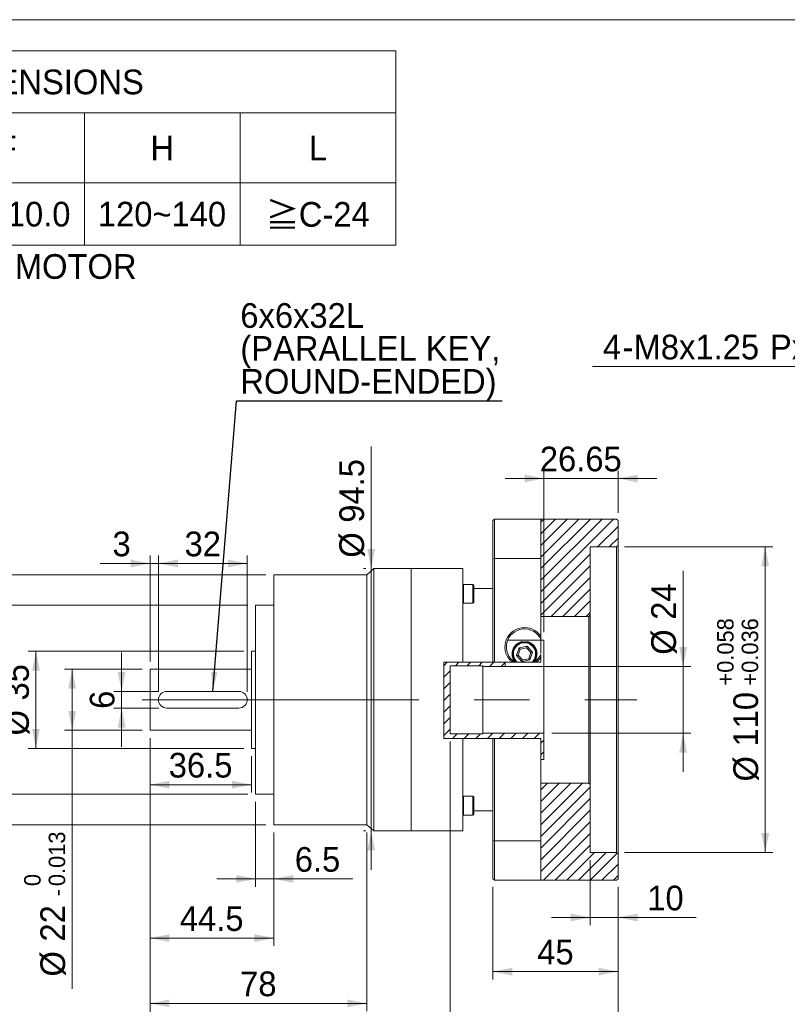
# Model space of a CAD drawing. Header units: millimetres. Extents: x 28 to 804, y 28 to 560.
# Tile 3 of 4: x 288 to 564, y 206 to 560. Entities that reach past the tile are written whole.
import ezdxf

# ---------------------------------------------------------------- set-up
doc = ezdxf.new("R2010")
doc.units = ezdxf.units.MM
doc.header["$LTSCALE"] = 2.8
doc.linetypes.add('CENTERX2', pattern=[20.32, 12.7, -2.54, 2.54, -2.54])
doc.styles.add('SLDTEXTSTYLE0', font='ARIAL.TTF', dxfattribs={"width": 0.948})
doc.styles.add('SLDTEXTSTYLE4', font='ARIAL.TTF', dxfattribs={"width": 0.948, "bigfont": 'bigfont'})
doc.styles.add('SLDTEXTSTYLE5', font='MINGLIU.TTC', dxfattribs={"bigfont": 'bigfont'})
doc.styles.get("Standard").update_dxf_attribs({"font": 'ARIAL.TTF'})
doc.dimstyles.new('SLDDIMSTYLE0', dxfattribs={"dimtxt": 8.629551, "dimasz": 7, "dimexe": 0, "dimexo": 0.0625, "dimgap": 2.157388, "dimtad": 1, "dimdec": 4, "dimrnd": 1e-09, "dimzin": 12, "dimdsep": 46, "dimtxsty": 'SLDTEXTSTYLE0', "dimsah": 1, "dimcen": 0.09, "dimadec": 0, "dimazin": 0, "dimtfac": 1, "dimtdec": 4, "dimtofl": 0, "dimtmove": 0, "dimatfit": 3, "dimfxl": 0, "dimtolj": 1, "dimtzin": 12, "dimarcsym": 0})
doc.dimstyles.new('SLDDIMSTYLE1', dxfattribs={"dimtxt": 8.629551, "dimasz": 7, "dimexe": 0, "dimexo": 0.0625, "dimgap": 2.157388, "dimtad": 1, "dimdec": 4, "dimrnd": 1e-09, "dimzin": 12, "dimdsep": 46, "dimtxsty": 'SLDTEXTSTYLE0', "dimsah": 1, "dimcen": 0.09, "dimadec": 0, "dimazin": 0, "dimtfac": 1, "dimtdec": 4, "dimtofl": 0, "dimtmove": 0, "dimatfit": 3, "dimfxl": 0, "dimtolj": 1, "dimtzin": 12, "dimarcsym": 0})
doc.dimstyles.new('SLDDIMSTYLE2', dxfattribs={"dimtxt": 8.629551, "dimasz": 7, "dimexe": 0, "dimexo": 0.0625, "dimgap": 2.157388, "dimtad": 1, "dimdec": 4, "dimrnd": 1e-09, "dimzin": 12, "dimdsep": 46, "dimtxsty": 'SLDTEXTSTYLE0', "dimsah": 1, "dimcen": 0.09, "dimadec": 0, "dimazin": 0, "dimtol": 1, "dimtp": 0.058, "dimtm": -0.036, "dimtfac": 1, "dimtdec": 3, "dimtofl": 0, "dimtmove": 0, "dimatfit": 3, "dimfxl": 0, "dimtolj": 1, "dimarcsym": 0})
doc.dimstyles.new('SLDDIMSTYLE3', dxfattribs={"dimtxt": 8.629551, "dimasz": 7, "dimexe": 0, "dimexo": 0.0625, "dimgap": 2.157388, "dimtad": 1, "dimdec": 4, "dimrnd": 1e-09, "dimzin": 12, "dimdsep": 46, "dimtxsty": 'SLDTEXTSTYLE0', "dimsah": 1, "dimcen": 0.09, "dimadec": 0, "dimazin": 0, "dimtol": 1, "dimtm": 0.013, "dimtfac": 1, "dimtdec": 3, "dimtofl": 0, "dimtmove": 0, "dimatfit": 3, "dimfxl": 0, "dimtolj": 1, "dimarcsym": 0})
doc.dimstyles.new('SLDDIMSTYLE4', dxfattribs={"dimtxt": 8.629551, "dimasz": 7, "dimexe": 0, "dimexo": 0.0625, "dimgap": 2.157388, "dimtad": 1, "dimdec": 4, "dimrnd": 1e-09, "dimzin": 12, "dimdsep": 46, "dimtxsty": 'SLDTEXTSTYLE0', "dimsah": 1, "dimcen": 0.09, "dimadec": 0, "dimazin": 0, "dimtol": 1, "dimtp": -0.01, "dimtm": 0.029, "dimtfac": 1, "dimtdec": 3, "dimtofl": 0, "dimtmove": 0, "dimatfit": 3, "dimfxl": 0, "dimtolj": 1, "dimtzin": 0, "dimarcsym": 0})
doc.dimstyles.new('SLDDIMSTYLE5', dxfattribs={"dimtxt": 0, "dimasz": 7, "dimexe": 0, "dimexo": 0.0625, "dimgap": 0, "dimtad": 0, "dimtih": 1, "dimtoh": 1, "dimdec": 0, "dimrnd": 1e-09, "dimzin": 0, "dimdsep": 46, "dimtxsty": 'Standard', "dimsah": 1, "dimcen": 0.09, "dimadec": 0, "dimazin": 0, "dimtfac": 7, "dimtdec": 0, "dimtofl": 0, "dimtmove": 0, "dimatfit": 3, "dimfxl": 0, "dimtolj": 1, "dimtzin": 0, "dimarcsym": 0})
doc.dimstyles.new('SLDDIMSTYLE7', dxfattribs={"dimtxt": 8.629551, "dimasz": 7, "dimexe": 0, "dimexo": 0.0625, "dimgap": 2.157388, "dimtad": 0, "dimtih": 1, "dimtoh": 1, "dimdec": 0, "dimrnd": 1e-09, "dimzin": 12, "dimdsep": 46, "dimtxsty": 'SLDTEXTSTYLE0', "dimsah": 1, "dimcen": 0.09, "dimadec": 0, "dimazin": 0, "dimtfac": 1, "dimtdec": 4, "dimtofl": 0, "dimtmove": 0, "dimatfit": 3, "dimfxl": 0, "dimtolj": 1, "dimtzin": 12, "dimarcsym": 0})

# ---------------------------------------------------------------- blocks, each defined once
blk = doc.blocks.new('SW_NOTE_1')
at = {"color": 0, "linetype": 'Continuous', "lineweight": 0, "char_height": 8.89, "attachment_point": 1}
for s, insert, style in [('\\M+181A6BUSHING WILL BE SUPPLIED WHEN THE MOTOR', (0, 11.46), 'SLDTEXTSTYLE4'), ('    SHAFT DIAMETER IS SMALLER THAN 24', (0, -0.39), 'SLDTEXTSTYLE0')]:
    blk.add_mtext(s, dxfattribs=dict(at, insert=insert, style=style))
blk = doc.blocks.new('SW_TABLEANNOTATION_0')
at = {"color": 0, "linetype": 'Continuous', "lineweight": 0}
for p, q in [((0, 0), (0, -70)), ((380.8, 0), (0, 0)), ((380.8, -70), (380.8, 0)), ((0, -22.4), (380.8, -22.4)), ((56, -22.4), (56, -70)), ((95.2, -22.4), (95.2, -70)), ((134.4, -22.4), (134.4, -70)), ((173.6, -22.4), (173.6, -70)), ((212.8, -22.4), (212.8, -70)), ((268.8, -22.4), (268.8, -70)), ((324.8, -22.4), (324.8, -70)), ((0, -47.6), (380.8, -47.6)), ((0, -70), (380.8, -70))]:
    blk.add_line(p, q, dxfattribs=at)
at = {"color": 0, "linetype": 'Continuous', "lineweight": 0, "char_height": 8.89, "attachment_point": 1}
for s, insert, style in [('COMPATIBLE MOTOR DIMENSIONS', (89.32, -6.77), 'SLDTEXTSTYLE0'), ('A', (24.05, -30.57), 'SLDTEXTSTYLE0'), ('B', (71.65, -30.57), 'SLDTEXTSTYLE0'), ('C', (110.52, -30.57), 'SLDTEXTSTYLE0'), ('D', (149.72, -30.57), 'SLDTEXTSTYLE0'), ('E', (189.25, -30.57), 'SLDTEXTSTYLE0'), ('F', (237.18, -30.57), 'SLDTEXTSTYLE0'), ('H', (292.52, -30.57), 'SLDTEXTSTYLE0'), ('L', (349.51, -30.57), 'SLDTEXTSTYLE0'), ('\\M+1818524', (15.49, -54.37), 'SLDTEXTSTYLE4'), ('110', (65.72, -54.37), 'SLDTEXTSTYLE0'), ('\\M+1818559.4', (97.35, -54.37), 'SLDTEXTSTYLE4'), ('\\M+181859', (144.78, -54.37), 'SLDTEXTSTYLE4'), ('145', (183.32, -54.37), 'SLDTEXTSTYLE0'), ('8.1~10.0', (217.59, -54.37), 'SLDTEXTSTYLE0'), ('120~140', (273.59, -54.37), 'SLDTEXTSTYLE0'), ('\\M+18186', (334.03, -54.65), 'SLDTEXTSTYLE5'), ('C-24', (345.89, -54.45), 'SLDTEXTSTYLE0')]:
    blk.add_mtext(s, dxfattribs=dict(at, insert=insert, style=style))
blk = doc.blocks.new('*D10')
at = {"color": 7, "linetype": 'Continuous', "lineweight": 0}
for p, q in [((458.33, 247.91), (458.33, 214.54)), ((503.33, 247.91), (503.33, 214.54)), ((458.33, 217.34), (503.33, 217.34))]:
    blk.add_line(p, q, dxfattribs=at)
for points in [[(458.33, 217.34), (465.33, 215.94), (465.33, 218.74)], [(503.33, 217.34), (496.33, 218.74), (496.33, 215.94)]]:
    blk.add_solid(points, dxfattribs=at)
at = {"color": 7, "linetype": 'Continuous', "lineweight": 0, "insert": (474.25, 228.8), "char_height": 8.89, "attachment_point": 1, "style": 'SLDTEXTSTYLE0'}
blk.add_mtext('45', dxfattribs=at)
blk = doc.blocks.new('*D11')
at = {"color": 7, "linetype": 'Continuous', "lineweight": 0}
for p, q in [((476.68, 339.5), (476.68, 397.66)), ((503.33, 382.51), (503.33, 397.66)), ((476.68, 394.86), (462.68, 394.86)), ((503.33, 394.86), (476.68, 394.86)), ((503.33, 394.86), (517.33, 394.86))]:
    blk.add_line(p, q, dxfattribs=at)
for points in [[(476.68, 394.86), (469.68, 396.26), (469.68, 393.46)], [(503.33, 394.86), (510.33, 393.46), (510.33, 396.26)]]:
    blk.add_solid(points, dxfattribs=at)
at = {"color": 7, "linetype": 'Continuous', "lineweight": 0, "insert": (475.19, 406.32), "char_height": 8.89, "attachment_point": 1, "style": 'SLDTEXTSTYLE0'}
blk.add_mtext('26.65', dxfattribs=at)
blk = doc.blocks.new('*D12')
at = {"color": 7, "linetype": 'Continuous', "lineweight": 0}
for p, q in [((505.63, 370.21), (559.07, 370.21)), ((556.27, 370.21), (556.27, 260.21)), ((505.63, 260.21), (559.07, 260.21))]:
    blk.add_line(p, q, dxfattribs=at)
for points in [[(556.27, 370.21), (554.87, 363.21), (557.67, 363.21)], [(556.27, 260.21), (557.67, 267.21), (554.87, 267.21)]]:
    blk.add_solid(points, dxfattribs=at)
at = {"color": 7, "linetype": 'Continuous', "lineweight": 0, "attachment_point": 1, "rotation": 90, "style": 'SLDTEXTSTYLE0'}
for s, insert, char_height in [('0.058', (538.98, 324.91), 5.927), ('0.036', (547.81, 324.91), 5.927), ('+', (538.98, 320.3), 5.93), ('+', (547.81, 320.3), 5.93), ('110', (544.81, 298.36), 8.89), ('%%c', (544.81, 285.77), 8.89)]:
    blk.add_mtext(s, dxfattribs=dict(at, insert=insert, char_height=char_height))
blk = doc.blocks.new('*D13')
at = {"color": 7, "linetype": 'Continuous', "lineweight": 0}
for p, q in [((526.73, 327.21), (526.73, 361.59)), ((465.48, 327.21), (529.53, 327.21)), ((526.73, 327.21), (526.73, 303.21)), ((479.48, 303.21), (529.53, 303.21)), ((526.73, 303.21), (526.73, 289.21))]:
    blk.add_line(p, q, dxfattribs=at)
for points in [[(526.73, 327.21), (528.13, 334.21), (525.33, 334.21)], [(526.73, 303.21), (525.33, 296.21), (528.13, 296.21)]]:
    blk.add_solid(points, dxfattribs=at)
at = {"color": 7, "linetype": 'Continuous', "lineweight": 0, "char_height": 8.89, "attachment_point": 1, "rotation": 90, "style": 'SLDTEXTSTYLE0'}
for s, insert in [('24', (515.27, 343.99)), ('%%c', (515.27, 331.4))]:
    blk.add_mtext(s, dxfattribs=dict(at, insert=insert))
blk = doc.blocks.new('*D14')
at = {"color": 7, "linetype": 'Continuous', "lineweight": 0}
for p, q in [((442.93, 300.16), (442.93, 186.06)), ((503.33, 247.91), (503.33, 186.06)), ((503.33, 188.86), (442.93, 188.86))]:
    blk.add_line(p, q, dxfattribs=at)
for points in [[(442.93, 188.86), (449.93, 187.46), (449.93, 190.26)], [(503.33, 188.86), (496.33, 190.26), (496.33, 187.46)]]:
    blk.add_solid(points, dxfattribs=at)
at = {"color": 7, "linetype": 'Continuous', "lineweight": 0, "insert": (461.61, 200.32), "char_height": 8.89, "attachment_point": 1, "style": 'SLDTEXTSTYLE0'}
blk.add_mtext('60.4', dxfattribs=at)
blk = doc.blocks.new('*D15')
at = {"color": 7, "linetype": 'Continuous', "lineweight": 0}
for p, q in [((493.33, 257.41), (493.33, 234.03)), ((503.33, 247.91), (503.33, 234.03)), ((493.33, 236.83), (479.33, 236.83)), ((503.33, 236.83), (493.33, 236.83)), ((503.33, 236.83), (531.46, 236.83))]:
    blk.add_line(p, q, dxfattribs=at)
for points in [[(493.33, 236.83), (486.33, 238.23), (486.33, 235.43)], [(503.33, 236.83), (510.33, 235.43), (510.33, 238.23)]]:
    blk.add_solid(points, dxfattribs=at)
at = {"color": 7, "linetype": 'Continuous', "lineweight": 0, "insert": (513.85, 248.29), "char_height": 8.89, "attachment_point": 1, "style": 'SLDTEXTSTYLE0'}
blk.add_mtext('10', dxfattribs=at)
blk = doc.blocks.new('*D16')
at = {"color": 7, "linetype": 'Continuous', "lineweight": 0}
for p, q in [((334.93, 301.41), (334.93, 169.01)), ((503.33, 247.91), (503.33, 169.01)), ((334.93, 171.81), (503.33, 171.81))]:
    blk.add_line(p, q, dxfattribs=at)
for points in [[(334.93, 171.81), (341.93, 170.41), (341.93, 173.21)], [(503.33, 171.81), (496.33, 173.21), (496.33, 170.41)]]:
    blk.add_solid(points, dxfattribs=at)
at = {"color": 7, "linetype": 'Continuous', "lineweight": 0, "insert": (404.31, 183.27), "char_height": 8.89, "attachment_point": 1, "style": 'SLDTEXTSTYLE0'}
blk.add_mtext('168.4', dxfattribs=at)
blk = doc.blocks.new('*D17')
at = {"color": 7, "linetype": 'Continuous', "lineweight": 0}
for p, q in [((334.93, 301.41), (334.93, 203.12)), ((412.93, 267.41), (412.93, 203.12)), ((334.93, 205.92), (412.93, 205.92))]:
    blk.add_line(p, q, dxfattribs=at)
for points in [[(334.93, 205.92), (341.93, 204.52), (341.93, 207.32)], [(412.93, 205.92), (405.93, 207.32), (405.93, 204.52)]]:
    blk.add_solid(points, dxfattribs=at)
at = {"color": 7, "linetype": 'Continuous', "lineweight": 0, "insert": (367.35, 217.38), "char_height": 8.89, "attachment_point": 1, "style": 'SLDTEXTSTYLE0'}
blk.add_mtext('78', dxfattribs=at)
blk = doc.blocks.new('*D18')
at = {"color": 7, "linetype": 'Continuous', "lineweight": 0}
for p, q in [((334.93, 301.41), (334.93, 226.62)), ((379.43, 267.41), (379.43, 226.62)), ((334.93, 229.42), (379.43, 229.42))]:
    blk.add_line(p, q, dxfattribs=at)
for points in [[(334.93, 229.42), (341.93, 228.02), (341.93, 230.82)], [(379.43, 229.42), (372.43, 230.82), (372.43, 228.02)]]:
    blk.add_solid(points, dxfattribs=at)
at = {"color": 7, "linetype": 'Continuous', "lineweight": 0, "insert": (345.66, 240.88), "char_height": 8.89, "attachment_point": 1, "style": 'SLDTEXTSTYLE0'}
blk.add_mtext('44.5', dxfattribs=at)
blk = doc.blocks.new('*D19')
at = {"color": 7, "linetype": 'Continuous', "lineweight": 0}
for p, q in [((372.93, 278.41), (372.93, 247.92)), ((379.43, 267.41), (379.43, 247.92)), ((372.93, 250.72), (358.93, 250.72)), ((372.93, 250.72), (379.43, 250.72)), ((379.43, 250.72), (407.92, 250.72))]:
    blk.add_line(p, q, dxfattribs=at)
for points in [[(372.93, 250.72), (365.93, 252.12), (365.93, 249.32)], [(379.43, 250.72), (386.43, 249.32), (386.43, 252.12)]]:
    blk.add_solid(points, dxfattribs=at)
at = {"color": 7, "linetype": 'Continuous', "lineweight": 0, "insert": (387.01, 262.18), "char_height": 8.89, "attachment_point": 1, "style": 'SLDTEXTSTYLE0'}
blk.add_mtext('6.5', dxfattribs=at)
blk = doc.blocks.new('*D20')
at = {"color": 7, "linetype": 'Continuous', "lineweight": 0}
for p, q in [((334.93, 301.41), (334.93, 281.83)), ((371.43, 294.91), (371.43, 281.83)), ((334.93, 284.63), (371.43, 284.63))]:
    blk.add_line(p, q, dxfattribs=at)
for points in [[(334.93, 284.63), (341.93, 283.23), (341.93, 286.03)], [(371.43, 284.63), (364.43, 286.03), (364.43, 283.23)]]:
    blk.add_solid(points, dxfattribs=at)
at = {"color": 7, "linetype": 'Continuous', "lineweight": 0, "insert": (341.66, 296.09), "char_height": 8.89, "attachment_point": 1, "style": 'SLDTEXTSTYLE0'}
blk.add_mtext('36.5', dxfattribs=at)
blk = doc.blocks.new('*D21')
at = {"color": 7, "linetype": 'Continuous', "lineweight": 0}
for p, q in [((324.7, 318.21), (324.7, 332.21)), ((338.13, 318.21), (321.9, 318.21)), ((324.7, 318.21), (324.7, 312.21)), ((338.13, 312.21), (321.9, 312.21)), ((324.7, 312.21), (324.7, 298.21))]:
    blk.add_line(p, q, dxfattribs=at)
for points in [[(324.7, 318.21), (326.1, 325.21), (323.3, 325.21)], [(324.7, 312.21), (323.3, 305.21), (326.1, 305.21)]]:
    blk.add_solid(points, dxfattribs=at)
at = {"color": 7, "linetype": 'Continuous', "lineweight": 0, "insert": (313.24, 311.92), "char_height": 8.89, "attachment_point": 1, "rotation": 90, "style": 'SLDTEXTSTYLE0'}
blk.add_mtext('6', dxfattribs=at)
blk = doc.blocks.new('*D22')
at = {"color": 7, "linetype": 'Continuous', "lineweight": 0}
for p, q in [((334.93, 329.01), (334.93, 367.08)), ((337.93, 318.01), (337.93, 367.08)), ((334.93, 364.28), (316.96, 364.28)), ((334.93, 364.28), (337.93, 364.28)), ((337.93, 364.28), (351.93, 364.28))]:
    blk.add_line(p, q, dxfattribs=at)
for points in [[(334.93, 364.28), (327.93, 365.68), (327.93, 362.88)], [(337.93, 364.28), (344.93, 362.88), (344.93, 365.68)]]:
    blk.add_solid(points, dxfattribs=at)
at = {"color": 7, "linetype": 'Continuous', "lineweight": 0, "insert": (321.41, 375.74), "char_height": 8.89, "attachment_point": 1, "style": 'SLDTEXTSTYLE0'}
blk.add_mtext('3', dxfattribs=at)
blk = doc.blocks.new('*D23')
at = {"color": 7, "linetype": 'Continuous', "lineweight": 0}
for p, q in [((337.93, 318.01), (337.93, 367.08)), ((369.93, 318.01), (369.93, 367.08)), ((337.93, 364.28), (369.93, 364.28))]:
    blk.add_line(p, q, dxfattribs=at)
for points in [[(337.93, 364.28), (344.93, 362.88), (344.93, 365.68)], [(369.93, 364.28), (362.93, 365.68), (362.93, 362.88)]]:
    blk.add_solid(points, dxfattribs=at)
at = {"color": 7, "linetype": 'Continuous', "lineweight": 0, "insert": (347.35, 375.74), "char_height": 8.89, "attachment_point": 1, "style": 'SLDTEXTSTYLE0'}
blk.add_mtext('32', dxfattribs=at)
blk = doc.blocks.new('*D24')
at = {"color": 7, "linetype": 'Continuous', "lineweight": 0}
for p, q in [((368.63, 332.71), (291.09, 332.71)), ((293.89, 332.71), (293.89, 297.71)), ((368.63, 297.71), (291.09, 297.71))]:
    blk.add_line(p, q, dxfattribs=at)
for points in [[(293.89, 332.71), (292.49, 325.71), (295.29, 325.71)], [(293.89, 297.71), (295.29, 304.71), (292.49, 304.71)]]:
    blk.add_solid(points, dxfattribs=at)
at = {"color": 7, "linetype": 'Continuous', "lineweight": 0, "char_height": 8.89, "attachment_point": 1, "rotation": 90, "style": 'SLDTEXTSTYLE0'}
for s, insert in [('35', (282.43, 314.93)), ('%%c', (282.43, 302.34))]:
    blk.add_mtext(s, dxfattribs=dict(at, insert=insert))
blk = doc.blocks.new('*D25')
at = {"color": 7, "linetype": 'Continuous', "lineweight": 0}
for p, q in [((332.13, 326.21), (304.13, 326.21)), ((306.93, 326.21), (306.93, 304.21)), ((332.13, 304.21), (304.13, 304.21)), ((306.93, 304.21), (306.93, 211.12))]:
    blk.add_line(p, q, dxfattribs=at)
for points in [[(306.93, 326.21), (305.53, 319.21), (308.33, 319.21)], [(306.93, 304.21), (308.33, 311.21), (305.53, 311.21)]]:
    blk.add_solid(points, dxfattribs=at)
at = {"color": 7, "linetype": 'Continuous', "lineweight": 0, "attachment_point": 1, "rotation": 90, "style": 'SLDTEXTSTYLE0'}
for s, insert, char_height in [('0.013', (298.46, 248.12), 5.927), ('0', (289.63, 248.12), 5.93), ('-', (298.46, 244.5), 5.93), ('22', (295.47, 228.16), 8.89), ('%%c', (295.47, 215.57), 8.89)]:
    blk.add_mtext(s, dxfattribs=dict(at, insert=insert, char_height=char_height))
blk = doc.blocks.new('*D26')
at = {"color": 7, "linetype": 'Continuous', "lineweight": 0}
for p, q in [((370.13, 349.21), (270.53, 349.21)), ((273.33, 349.21), (273.33, 281.21)), ((370.13, 281.21), (270.53, 281.21))]:
    blk.add_line(p, q, dxfattribs=at)
for points in [[(273.33, 349.21), (271.93, 342.21), (274.73, 342.21)], [(273.33, 281.21), (274.73, 288.21), (271.93, 288.21)]]:
    blk.add_solid(points, dxfattribs=at)
at = {"color": 7, "linetype": 'Continuous', "lineweight": 0, "attachment_point": 1, "rotation": 90, "style": 'SLDTEXTSTYLE0'}
for s, insert, char_height in [('0.010', (256.03, 321.61), 5.927), ('0.029', (264.86, 321.61), 5.927), ('-', (256.03, 317.99), 5.93), ('-', (264.86, 317.99), 5.93), ('68', (261.87, 301.65), 8.89), ('%%c', (261.87, 289.06), 8.89)]:
    blk.add_mtext(s, dxfattribs=dict(at, insert=insert, char_height=char_height))
blk = doc.blocks.new('*D27')
at = {"color": 7, "linetype": 'Continuous', "lineweight": 0}
for p, q in [((376.63, 360.21), (241.17, 360.21)), ((243.97, 360.21), (243.97, 270.21)), ((376.63, 270.21), (241.17, 270.21))]:
    blk.add_line(p, q, dxfattribs=at)
for points in [[(243.97, 360.21), (242.57, 353.21), (245.37, 353.21)], [(243.97, 270.21), (245.37, 277.21), (242.57, 277.21)]]:
    blk.add_solid(points, dxfattribs=at)
at = {"color": 7, "linetype": 'Continuous', "lineweight": 0, "char_height": 8.89, "attachment_point": 1, "rotation": 90, "style": 'SLDTEXTSTYLE0'}
for s, insert in [('90', (232.51, 314.93)), ('%%c', (232.51, 302.34))]:
    blk.add_mtext(s, dxfattribs=dict(at, insert=insert))
blk = doc.blocks.new('*D28')
at = {"color": 7, "linetype": 'Continuous', "lineweight": 0}
for p, q in [((414.5, 362.46), (414.5, 406.42)), ((412.63, 362.46), (411.7, 362.46)), ((414.5, 267.96), (414.5, 362.46)), ((412.63, 267.96), (411.7, 267.96)), ((414.5, 267.96), (414.5, 253.96))]:
    blk.add_line(p, q, dxfattribs=at)
for points in [[(414.5, 362.46), (415.9, 369.46), (413.1, 369.46)], [(414.5, 267.96), (413.1, 260.96), (415.9, 260.96)]]:
    blk.add_solid(points, dxfattribs=at)
at = {"color": 7, "linetype": 'Continuous', "lineweight": 0, "char_height": 8.89, "attachment_point": 1, "rotation": 90, "style": 'SLDTEXTSTYLE0'}
for s, insert in [('94.5', (403.04, 378.93)), ('%%c', (403.04, 366.34))]:
    blk.add_mtext(s, dxfattribs=dict(at, insert=insert))
blk = doc.blocks.new('SW_NOTE_2')
at = {"color": 0, "linetype": 'Continuous', "lineweight": 0, "char_height": 8.89, "attachment_point": 1, "style": 'SLDTEXTSTYLE0'}
for s, insert in [('6x6x32L', (-94.16, 35.17)), ('(PARALLEL KEY,', (-94.16, 23.31)), ('ROUND-ENDED)', (-94.16, 11.46))]:
    blk.add_mtext(s, dxfattribs=dict(at, insert=insert))
blk = doc.blocks.new('*D40')
at = {"color": 7, "linetype": 'Continuous', "lineweight": 0}
for p, q in [((636.2, 435.15), (494.17, 435.15)), ((653.72, 369.76), (636.2, 435.15))]:
    blk.add_line(p, q, dxfattribs=at)
blk.add_solid([(653.72, 369.76), (653.26, 376.89), (650.56, 376.16)], dxfattribs=at)
at = {"color": 7, "linetype": 'Continuous', "lineweight": 0, "char_height": 8.89, "attachment_point": 1, "style": 'SLDTEXTSTYLE0'}
for s, insert in [('4', (497.87, 446.61)), ('M8x1.25', (508.92, 446.61)), ('Px', (557.99, 446.61)), ('16', (571.81, 446.61)), ('(DEPTH)', (586.03, 446.61)), ('-', (504.98, 446.61))]:
    blk.add_mtext(s, dxfattribs=dict(at, insert=insert))

msp = doc.modelspace()

# ---------------------------------------------------------------- hatches: boundary and pattern name
at = {"linetype": 'Continuous', "lineweight": 0}
h = msp.add_hatch(dxfattribs=at)
h.set_pattern_fill('ANSI31', scale=0.93333, style=0)
h.paths.add_polyline_path([(475.54428, 345.214644), (492.827217, 345.214644), (493.327217, 345.714644), (493.327217, 370.214644), (502.827217, 370.214644), (503.327217, 370.714644), (503.327217, 379.714644), (502.827217, 380.214644), (475.54428, 380.214644)], flags=0)
h = msp.add_hatch(dxfattribs=at)
h.set_pattern_fill('ANSI31', scale=0.93333, style=0)
h.paths.add_polyline_path([(476.677217, 293.714644), (476.677217, 303.214644), (454.677217, 303.214644), (454.677217, 302.964644), (442.927217, 302.964644), (442.927217, 327.464644), (454.677217, 327.464644), (454.677217, 327.214644), (462.677217, 327.214644), (462.677217, 328.705748), (440.61921, 328.705748), (440.61921, 301.278749), (475.54428, 301.278749), (475.54428, 293.714644)], flags=0)
h = msp.add_hatch(dxfattribs=at)
h.set_pattern_fill('ANSI31', scale=0.93333, style=0)
h.paths.add_polyline_path([(492.827217, 285.214644), (475.54428, 285.214644), (475.54428, 250.214644), (502.827217, 250.214644), (503.327217, 250.714644), (503.327217, 259.714644), (502.827217, 260.214644), (493.327217, 260.214644), (493.327217, 284.714644)], flags=0)

# ---------------------------------------------------------------- linework, layer by layer
at = {"color": 7, "linetype": 'Continuous', "lineweight": 0}
msp.add_line((28, 560), (803.6, 560), dxfattribs=at)
at = {"color": 7, "linetype": 'Continuous', "lineweight": 15}
for p, q in [((458.82722, 380.214642), (458.327219, 379.714641)), ((458.327219, 365.84813), (458.327219, 379.714641)), ((458.82722, 380.214642), (458.82722, 366.020649)), ((458.82722, 380.214642), (475.544282, 380.214642)), ((475.544282, 366.020649), (475.544282, 380.214642)), ((475.544282, 380.214642), (502.82722, 380.214642)), ((503.327214, 379.714641), (502.82722, 380.214642)), ((503.327214, 379.714641), (503.327214, 370.714645)), ((493.327216, 370.214644), (502.82722, 370.214644)), ((493.327216, 345.714644), (493.327216, 370.214644)), ((502.82722, 370.214644), (503.327214, 370.714645)), ((502.82722, 260.214644), (502.82722, 370.214644)), ((503.327214, 370.714645), (503.327214, 259.714643)), ((458.82722, 366.020649), (458.327219, 365.84813)), ((458.327219, 328.705748), (458.327219, 365.84813)), ((458.82722, 366.020649), (475.544282, 366.020649)), ((458.82722, 366.020649), (458.82722, 328.705748)), ((475.544282, 366.020649), (475.544282, 337.954745)), ((415.427216, 362.464643), (412.927216, 360.214646)), ((428.927217, 362.464643), (415.427216, 362.464643)), ((415.427216, 315.214644), (415.427216, 362.464643)), ((447.427217, 362.464643), (428.927217, 362.464643)), ((428.927217, 267.964645), (428.927217, 362.464643)), ((428.927217, 315.214644), (428.927217, 362.464643)), ((447.427217, 328.705748), (447.427217, 362.464643)), ((412.927216, 360.214646), (379.427216, 360.214646)), ((379.427216, 315.214644), (379.427216, 360.214646)), ((412.927216, 315.214644), (412.927216, 360.214646)), ((447.727215, 356.719761), (447.427217, 356.419763)), ((451.127217, 356.719761), (447.727215, 356.719761)), ((447.727215, 356.719761), (447.727215, 352.253924)), ((451.427214, 356.419763), (451.127217, 356.719761)), ((451.127217, 352.253924), (451.127217, 356.719761)), ((451.427214, 356.419763), (451.427214, 352.347969)), ((458.327219, 355.214643), (451.427214, 355.214643)), ((447.727215, 352.253924), (447.727215, 349.919761)), ((451.127217, 349.919761), (451.127217, 352.253924)), ((451.427214, 352.347969), (451.427214, 350.219763)), ((379.427216, 349.214646), (372.927216, 349.214646)), ((372.927216, 315.214644), (372.927216, 349.214646)), ((447.427217, 350.219763), (447.727215, 349.919761)), ((447.727215, 349.919761), (451.127217, 349.919761)), ((451.127217, 349.919761), (451.427214, 350.219763)), ((475.544282, 345.214643), (492.827215, 345.214643)), ((492.827215, 345.214643), (493.327216, 345.714644)), ((492.827215, 285.214645), (492.827215, 345.214643)), ((493.327216, 345.714644), (493.327216, 284.714644)), ((475.544282, 337.954745), (475.544282, 336.905063)), ((475.544282, 336.701558), (463.621781, 336.701558)), ((466.847048, 331.145893), (467.769578, 333.881265)), ((468.151108, 333.447941), (467.413083, 331.259642)), ((467.769578, 333.881265), (470.599749, 334.450018)), ((468.151108, 333.447941), (467.769578, 333.881265)), ((470.415242, 333.902943), (468.151108, 333.447941)), ((468.301677, 335.999253), (469.313734, 335.999253)), ((470.040702, 335.999253), (471.052759, 335.999253)), ((470.599749, 334.450018), (470.415242, 333.902943)), ((471.941352, 332.169645), (470.415242, 333.902943)), ((470.599749, 334.450018), (472.507388, 332.283395)), ((475.544282, 336.701558), (476.677217, 336.701558)), ((475.544282, 331.794391), (475.544282, 336.701558)), ((476.677217, 327.191183), (476.677217, 336.701558)), ((372.927216, 332.714644), (371.427217, 332.714644)), ((371.427217, 315.214644), (371.427217, 332.714644)), ((467.413083, 331.259642), (466.847048, 331.145893)), ((468.754687, 328.97927), (466.847048, 331.145893)), ((467.413083, 331.259642), (468.939193, 329.526345)), ((468.939193, 329.526345), (471.203328, 329.981346)), ((471.203328, 329.981346), (471.941352, 332.169645)), ((471.584857, 329.548022), (471.203328, 329.981346)), ((472.507388, 332.283395), (471.584857, 329.548022)), ((472.507388, 332.283395), (471.941352, 332.169645)), ((475.544282, 331.524224), (475.544282, 330.474542)), ((475.544282, 330.474542), (475.544282, 328.705748)), ((371.427217, 326.214644), (334.927217, 326.214644)), ((334.927217, 315.214644), (334.927217, 326.214644)), ((440.619208, 328.705748), (447.427217, 328.705748)), ((440.619208, 301.278749), (440.619208, 328.705748)), ((442.927216, 327.464644), (454.677217, 327.464644)), ((442.927216, 302.964644), (442.927216, 327.464644)), ((458.327219, 328.705748), (447.427217, 328.705748)), ((454.677217, 327.464644), (454.677217, 327.214644)), ((454.677217, 327.214644), (462.677218, 327.214644)), ((454.677217, 327.214644), (454.677217, 303.214644)), ((458.82722, 328.705748), (458.327219, 328.705748)), ((465.308413, 328.705748), (458.82722, 328.705748)), ((462.677218, 327.214644), (462.677218, 328.705748)), ((462.677218, 327.191183), (462.677218, 327.214644)), ((462.677218, 327.191183), (476.677217, 327.191183)), ((466.177278, 328.705748), (465.308413, 328.705748)), ((466.301948, 328.705748), (466.331095, 328.705748)), ((467.04159, 328.705748), (466.605321, 328.705748)), ((467.04159, 328.705748), (472.312846, 328.705748)), ((471.584857, 329.548022), (468.754687, 328.97927)), ((468.939193, 329.526345), (468.754687, 328.97927)), ((472.749114, 328.705748), (472.312846, 328.705748)), ((475.544282, 328.705748), (473.94602, 328.705748)), ((476.677217, 327.191183), (476.677217, 303.214644)), ((340.927218, 318.214644), (366.927216, 318.214644)), ((334.927217, 304.214644), (334.927217, 315.214644)), ((366.927216, 312.214644), (340.927218, 312.214644)), ((371.427217, 297.714644), (371.427217, 315.214644)), ((372.927216, 281.214642), (372.927216, 315.214644)), ((379.427216, 270.214642), (379.427216, 315.214644)), ((412.927216, 270.214642), (412.927216, 315.214644)), ((415.427216, 267.964645), (415.427216, 315.214644)), ((428.927217, 267.964645), (428.927217, 315.214644)), ((334.927217, 304.214644), (371.427217, 304.214644)), ((447.427217, 301.278749), (440.619208, 301.278749)), ((454.677217, 302.964644), (442.927216, 302.964644)), ((447.427217, 267.964645), (447.427217, 301.278749)), ((447.427217, 301.278749), (458.327219, 301.278749)), ((454.677217, 303.214644), (454.677217, 302.964644)), ((476.677217, 303.214644), (454.677217, 303.214644)), ((458.327219, 264.581158), (458.327219, 301.278749)), ((458.327219, 301.278749), (458.82722, 301.278749)), ((458.82722, 301.278749), (458.82722, 264.408639)), ((458.82722, 301.278749), (475.544282, 301.278749)), ((475.544282, 301.278749), (475.544282, 264.408639)), ((476.677217, 303.214644), (476.677217, 293.714643)), ((371.427217, 297.714644), (372.927216, 297.714644)), ((476.677217, 293.714643), (475.544282, 293.714643)), ((492.827215, 285.214645), (475.544282, 285.214645)), ((493.327216, 284.714644), (492.827215, 285.214645)), ((493.327216, 260.214644), (493.327216, 284.714644)), ((372.927216, 281.214642), (379.427216, 281.214642)), ((447.727215, 280.509527), (447.427217, 280.209525)), ((451.127217, 280.509527), (447.727215, 280.509527)), ((447.727215, 280.509527), (447.727215, 273.709527)), ((451.427214, 280.209525), (451.127217, 280.509527)), ((451.127217, 273.709527), (451.127217, 280.509527)), ((451.427214, 280.209525), (451.427214, 274.009525)), ((447.427217, 274.009525), (447.727215, 273.709527)), ((447.727215, 273.709527), (451.127217, 273.709527)), ((451.127217, 273.709527), (451.427214, 274.009525)), ((451.427214, 275.214645), (458.327219, 275.214645)), ((379.427216, 270.214642), (412.927216, 270.214642)), ((412.927216, 270.214642), (415.427216, 267.964645)), ((415.427216, 267.964645), (428.927217, 267.964645)), ((428.927217, 267.964645), (447.427217, 267.964645)), ((458.327219, 264.581158), (458.82722, 264.408639)), ((458.327219, 250.714647), (458.327219, 264.581158)), ((458.82722, 264.408639), (458.82722, 250.214646)), ((458.82722, 264.408639), (475.544282, 264.408639)), ((475.544282, 250.214646), (475.544282, 264.408639)), ((502.82722, 260.214644), (493.327216, 260.214644)), ((503.327214, 259.714643), (502.82722, 260.214644)), ((503.327214, 259.714643), (503.327214, 250.714647)), ((458.327219, 250.714647), (458.82722, 250.214646)), ((458.82722, 250.214646), (475.544282, 250.214646)), ((502.82722, 250.214646), (475.544282, 250.214646)), ((502.82722, 250.214646), (503.327214, 250.714647))]:
    msp.add_line(p, q, dxfattribs=at)
at = {"color": 7, "linetype": 'CENTERX2', "lineweight": 0, "ltscale": 2.8}
msp.add_line((332.113366, 315.214644), (510.038316, 315.214644), dxfattribs=at)
at = {"color": 7, "linetype": 'Continuous', "lineweight": 15}
for centre, radius, start, end in [((469.627217, 334.214644), 7, 32.29646533, 231.90464918), ((469.627217, 334.214644), 6.5, 24.45073908, 237.94320611), ((469.677217, 331.714644), 4.3, 315.59359818, 224.40640182), ((469.677217, 331.714644), 4, 311.21661174, 228.78338826), ((469.627217, 334.214644), 6.5, 302.05679389, 335.54926092), ((469.627217, 334.214644), 7, 308.09535082, 327.70353467), ((340.927217, 315.214644), 3, 90, 270), ((366.927217, 315.214644), 3, 270, 90)]:
    msp.add_arc(centre, radius, start, end, dxfattribs=at)
for points, knots in [([(466.331095, 328.705748), (466.161592, 328.917494), (465.599249, 329.619978), (465.214287, 330.776329), (465.145205, 331.971646), (465.341093, 333.092935), (465.832186, 334.180252), (466.594476, 335.037384), (467.373496, 335.635155), (467.99265, 335.878031), (468.301677, 335.999253)], [0, 0, 0, 0, 0.0666772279, 0.2212079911, 0.3326722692, 0.4443298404, 0.6101011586, 0.776073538, 0.8882360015, 1, 1, 1, 1]), ([(471.052759, 335.999253), (471.373791, 335.872439), (472.017066, 335.618335), (472.825742, 334.980191), (473.614925, 334.049119), (474.169839, 332.661476), (474.23337, 331.043049), (473.749535, 329.613585), (473.193427, 328.918379), (473.02334, 328.705748)], [0, 0, 0, 0, 0.1164683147, 0.2333753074, 0.4106252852, 0.5875705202, 0.7810379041, 0.9330299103, 1, 1, 1, 1]), ([(473.94602, 328.705748), (473.937857, 328.705748), (473.653406, 328.705748), (473.361086, 328.705748), (473.077156, 328.705748)], [0, 0, 0, 0, 0.0286998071, 1, 1, 1, 1])]:
    msp.add_open_spline(points, degree=3, knots=knots, dxfattribs=at)

# ---------------------------------------------------------------- block references
at = {"color": 7, "linetype": 'Continuous', "lineweight": 0}
for name, p in [('SW_TABLEANNOTATION_0', (42.560878, 548.817053)), ('SW_NOTE_1', (40.6, 464.146667)), ('SW_NOTE_2', (461.574093, 422.795329))]:
    msp.add_blockref(name, p, dxfattribs=at)

# ---------------------------------------------------------------- dimensions: what is measured, and where the dimension line sits
dim = msp.add_diameter_dim_2p(p1=(654.754962, 365.900329), p2=(653.719707, 369.764038), text='<>-M8x1.25Px16(DEPTH)\\P', dimstyle='SLDDIMSTYLE7', override={"dimpost": '<>'}, dxfattribs=at)
dim.commit()
dim.dimension.update_dxf_attribs({"geometry": '*D40', "text_midpoint": (564.133958, 441.772634), "dimtype": 163})
for base, p1, p2, dimstyle, picture, middle in [((414.496416, 362.464644), (415.427217, 267.964644), (415.427217, 362.464644), 'SLDDIMSTYLE1', '*D28', (414.496416, 384.158015)), ((556.273161, 260.214644), (502.827217, 370.214644), (502.827217, 260.214644), 'SLDDIMSTYLE2', '*D12', (556.273161, 315.214644)), ((526.727426, 303.214644), (462.677217, 327.214644), (476.677217, 303.214644), 'SLDDIMSTYLE1', '*D13', (526.727426, 344.274179)), ((243.974393, 270.214644), (379.427217, 360.214644), (379.427217, 270.214644), 'SLDDIMSTYLE0', '*D27', (243.974393, 315.214644)), ((273.327217, 281.214644), (372.927217, 349.214644), (372.927217, 281.214644), 'SLDDIMSTYLE4', '*D26', (273.327217, 315.214644)), ((293.886575, 297.714644), (371.427217, 332.714644), (371.427217, 297.714644), 'SLDDIMSTYLE0', '*D24', (293.886575, 315.214644)), ((306.927217, 304.214644), (334.927217, 326.214644), (334.927217, 304.214644), 'SLDDIMSTYLE3', '*D25', (306.927217, 241.720312))]:
    dim = msp.add_linear_dim(base=base, p1=p1, p2=p2, angle=90, text='%%c<>', dimstyle=dimstyle, dxfattribs=at)
    dim.commit()
    dim.dimension.update_dxf_attribs({"geometry": picture, "text_midpoint": middle, "dimtype": 160})
for base, p1, p2, dimstyle, picture, middle in [((476.677217, 394.856539), (503.327217, 379.714644), (476.677217, 336.701559), 'SLDDIMSTYLE1', '*D11', (490.002217, 394.856539)), ((337.927217, 364.28042), (334.927217, 326.214644), (337.927217, 315.214644), 'SLDDIMSTYLE1', '*D22', (324.697687, 364.28042)), ((369.927217, 364.28042), (337.927217, 315.214644), (369.927217, 315.214644), 'SLDDIMSTYLE0', '*D23', (353.927217, 364.28042)), ((503.327217, 171.814644), (334.927217, 304.214644), (503.327217, 250.714644), 'SLDDIMSTYLE0', '*D16', (419.127217, 171.814644)), ((412.927217, 205.92458), (334.927217, 304.214644), (412.927217, 270.214644), 'SLDDIMSTYLE0', '*D17', (373.927217, 205.92458)), ((379.427217, 229.422184), (334.927217, 304.214644), (379.427217, 270.214644), 'SLDDIMSTYLE0', '*D18', (357.177217, 229.422184)), ((371.427217, 284.629671), (334.927217, 304.214644), (371.427217, 297.714644), 'SLDDIMSTYLE0', '*D20', (353.177217, 284.629671)), ((442.927217, 188.858629), (503.327217, 250.714644), (442.927217, 302.964644), 'SLDDIMSTYLE0', '*D14', (473.127217, 188.858629)), ((379.427217, 250.719534), (372.927217, 281.214644), (379.427217, 270.214644), 'SLDDIMSTYLE1', '*D19', (395.244181, 250.719534)), ((493.327217, 236.832289), (503.327217, 250.714644), (493.327217, 260.214644), 'SLDDIMSTYLE1', '*D15', (520.433666, 236.832289)), ((503.327217, 217.337252), (458.327217, 250.714644), (503.327217, 250.714644), 'SLDDIMSTYLE0', '*D10', (480.827217, 217.337252))]:
    dim = msp.add_linear_dim(base=base, p1=p1, p2=p2, dimstyle=dimstyle, dxfattribs=at)
    dim.commit()
    dim.dimension.update_dxf_attribs({"geometry": picture, "text_midpoint": middle, "dimtype": 160})
dim = msp.add_linear_dim(base=(324.697687, 312.214644), p1=(340.927217, 318.214644), p2=(340.927217, 312.214644), angle=90, dimstyle='SLDDIMSTYLE1', dxfattribs=at)
dim.commit()
dim.dimension.update_dxf_attribs({"geometry": '*D21', "text_midpoint": (324.697687, 315.214644), "dimtype": 160})

# ---------------------------------------------------------------- leaders
msp.add_leader([(357.472029, 318.214644), (366.007598, 422.795329), (461.574093, 422.795329)], dimstyle='SLDDIMSTYLE5', dxfattribs=at)

doc.saveas('drawing.dxf')
